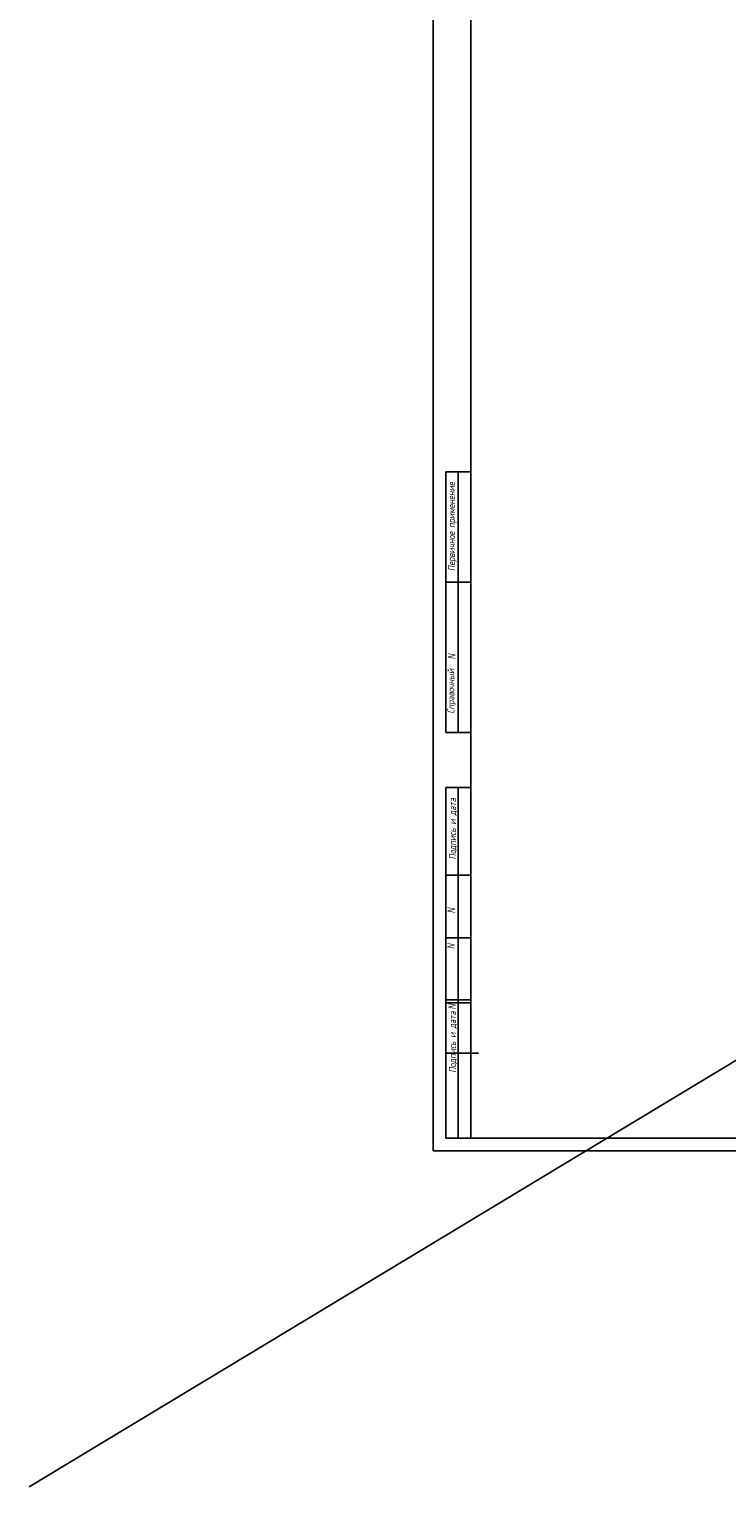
# Model space of a CAD drawing. Header units: millimetres. Extents: x -1577 to 1649, y 8206 to 9287.
# Tile 8 of 14: x 100 to 378, y 8206 to 8788. Entities that reach past the tile are written whole.
import ezdxf
from ezdxf.enums import TextEntityAlignment as Align

# ---------------------------------------------------------------- set-up
doc = ezdxf.new("R2010")
doc.units = ezdxf.units.MM
doc.layers.add('Layer4', color=2, linetype='Continuous')
doc.styles.add('ROMANS', font='romans.shx', dxfattribs={"width": 0.8, "oblique": 10})
doc.styles.add('STANDART', font='txt', dxfattribs={"width": 0.6, "oblique": 10, "height": 5})

msp = doc.modelspace()

# ---------------------------------------------------------------- linework, layer by layer
at = {"color": 7}
for p, q in [((261.11, 9287.01), (261.11, 8339.95)), ((276.11, 9282.01), (276.11, 8344.95)), ((261.11, 8933.95), (261.11, 8339.95)), ((266.11, 8610.95), (266.11, 8506.95)), ((276.11, 8344.95), (276.11, 8610.95)), ((276.11, 8610.73), (276.11, 8344.95)), ((266.11, 8566.95), (276.11, 8566.95)), ((276.11, 8506.95), (269.11, 8506.95)), ((266.11, 8484.95), (276.11, 8484.95)), ((266.11, 8344.95), (266.11, 8484.95)), ((271.11, 8484.95), (271.11, 8344.95)), ((266.11, 8424.95), (276.11, 8424.95)), ((266.11, 8400.18), (276.11, 8400.18)), ((266.11, 8398.93), (276.11, 8398.93)), ((266.11, 8344.95), (652.79, 8344.95))]:
    msp.add_line(p, q, dxfattribs=at)
for p, q in [((266.11, 8610.95), (276.11, 8610.95)), ((271.11, 8506.95), (271.11, 8610.95)), ((266.11, 8506.95), (276.11, 8506.95)), ((279.23, 8378.93), (266.11, 8378.93)), ((1648.63, 8339.95), (261.11, 8339.95))]:
    msp.add_line(p, q)
at = {"color": 3}
msp.add_line((266.11, 8449.95), (276.11, 8449.95), dxfattribs=at)
at = {"layer": 'Layer4'}
msp.add_line((99.84, 8205.75), (1597.4, 9110.01), dxfattribs=at)

# ---------------------------------------------------------------- texts
at = {"color": 3, "style": 'ROMANS', "oblique": 10, "width": 0.8}
for s, p in [('Первичное применение', (268.77, 8589.09)), ('Справочный', (268.55, 8523.44)), ('Подпись и дата', (269.01, 8468.47)), ('Подпись и дата', (269.01, 8383.35))]:
    msp.add_text(s, height=2.8, rotation=90, dxfattribs=at).set_placement(p, align=Align.MIDDLE)
at = {"color": 3, "style": 'STANDART', "oblique": 10, "width": 0.6}
for s, p in [('N', (270, 8536.1)), ('N', (269.81, 8434.71)), ('N', (269.71, 8420.43)), ('N                 ', (270.09, 8396.34))]:
    msp.add_text(s, height=3, rotation=90, dxfattribs=at).set_placement(p)

doc.saveas('drawing.dxf')
